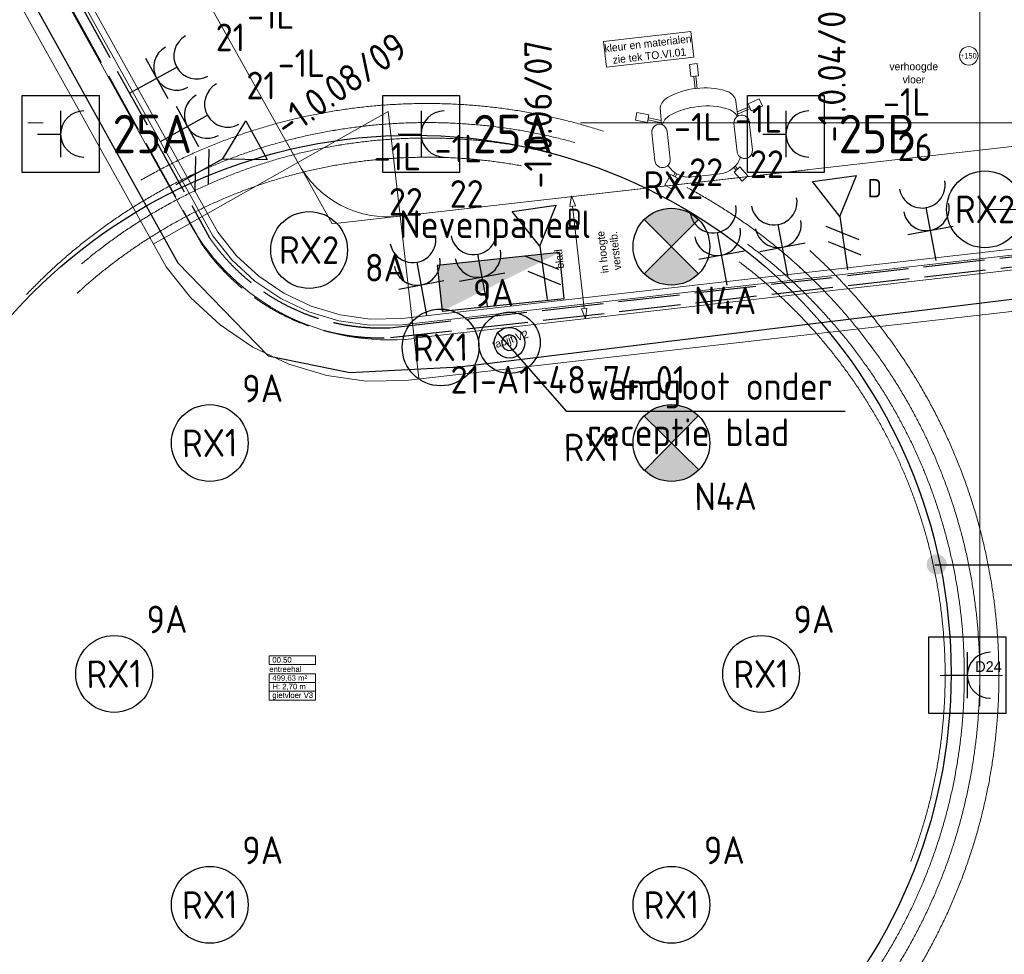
# Model space of a CAD drawing. Header units: millimetres. Extents: x -39149 to 267781, y -2340 to 58540.
# Tile 90 of 244: x 22558 to 28971, y 22185 to 28270. Entities that reach past the tile are written whole.
import ezdxf
from ezdxf.enums import TextEntityAlignment as Align

# ---------------------------------------------------------------- set-up
doc = ezdxf.new("R2010")
doc.units = ezdxf.units.MM
doc.header["$LTSCALE"] = 100
doc.header["$MEASUREMENT"] = 0
for name, pattern in [('B0605', [141, 70, -35, 1, -35]), ('B0701', [46.823999, 31.199999, -15.624]), ('E_GOOT3', [5, 4, -1])]:
    doc.linetypes.add(name, pattern=pattern)
for name, color, linetype in [('22 NC Binnenwanden', 7, 'Continuous'), ('45 Plafond', 7, 'Continuous'), ('82 Interieur', 7, 'Continuous'), ('A Markers details', 7, 'Continuous'), ('A Stramien', 7, 'Continuous'), ('AL$1A---_ALGEMEEN', 8, 'Continuous'), ('AL$1A---_ALGEMEEN--bestaand', 9, 'Continuous'), ('EL6131--_KG', 3, 'Continuous'), ('EL6221--_KRACHT_400', 3, 'Continuous'), ('EL6222--_KRACHT_230', 3, 'Continuous'), ('EL6311--_LICHT_BINNEN', 3, 'Continuous'), ('EL6350--_NOODLICHT_CENTR', 3, 'Continuous'), ('EL6441--_DATACOM', 3, 'Continuous'), ('EL6511--', 3, 'Continuous'), ('EL6511--_BRANDMELD', 3, 'Continuous'), ('handhaven - AL$1A---_ALGEMEEN', 8, 'Continuous'), ('T Maatvoering 1_ 50', 7, 'Continuous'), ('T Maatvoering 1_100', 7, 'Continuous'), ('Z Ruimteoppervlak', 7, 'Continuous'), ('Z Ruimteoppervlak Zone label', 7, 'Continuous'), ('Z Ruimteoppervlak Zone tekst', 7, 'Continuous')]:
    doc.layers.add(name, color=color, linetype=linetype)
doc.styles.add('buro-012', font='isocp.shx', dxfattribs={"height": 120})
doc.styles.add('BURO-018', font='isocp.shx', dxfattribs={"height": 180})
doc.styles.add('BURO-025', font='isocp.shx', dxfattribs={"height": 250})
doc.styles.add('GENERATED_STYLE_1', font='arial.ttf')
doc.styles.add('GENERATED_STYLE_2', font='swiss.ttf')
doc.styles.add('GENERATED_STYLE_3', font='swiss.ttf', dxfattribs={"width": 0.96})
doc.styles.add('STABICAD-012', font='ISOCP.SHX', dxfattribs={"height": 1.2})
doc.styles.add('STABICAD-018', font='ISOCP.SHX', dxfattribs={"height": 1.8})
doc.styles.get("Standard").update_dxf_attribs({"font": 'txt', "bigfont": 'BIGFONT.SHX'})
doc.dimstyles.get("Standard").update_dxf_attribs({"dimtxt": 0.18, "dimasz": 0.18, "dimexe": 0.18, "dimexo": 0.0625, "dimgap": 0.09, "dimtad": 0, "dimtih": 1, "dimtoh": 1, "dimdec": 4, "dimzin": 0, "dimdsep": 46, "dimtxsty": 'Standard', "dimcen": 0.09, "dimadec": 0, "dimazin": 0, "dimtfac": 1, "dimtdec": 4, "dimtofl": 0, "dimtmove": 0, "dimatfit": 3, "dimfxl": 1, "dimtolj": 1, "dimtzin": 0, "dimarcsym": 0})

# ---------------------------------------------------------------- blocks, each defined once
blk = doc.blocks.new('201123 BALIE')
at = {"layer": '82 Interieur', "color": 8, "linetype": 'Continuous', "lineweight": 0}
for p, q in [((-7735.2, -828.4), (-5589.2, -4683.4)), ((-7771.7, -845.5), (-5622.7, -4705.9)), ((-8101.5, -1000.1), (-5925.7, -4908.8)), ((-5622.7, -4705.9), (-5497.6, -4862.9)), ((-5589.2, -4683.4), (-5468.1, -4835.5)), ((-4391.2, -5245.5), (22.9, -4741.9)), ((-4388.6, -5285.7), (29.7, -4781.6)), ((-5497.6, -4862.9), (-5348.5, -5000.9)), ((-5468.1, -4835.5), (-5323.5, -4969.3)), ((-5925.7, -4908.8), (-5764.7, -5111)), ((-5348.5, -5000.9), (-5180.2, -5114.7)), ((-5323.5, -4969.3), (-5160.3, -5079.7)), ((-5764.7, -5111), (-5575, -5286.4)), ((-5180.2, -5114.7), (-4996.7, -5201.8)), ((-5160.3, -5079.7), (-4982.2, -5164.1)), ((-4982.2, -5164.1), (-4793.5, -5220.7)), ((-4365.7, -5648.8), (91, -5140.4)), ((-4996.7, -5201.8), (-4802.1, -5260.1)), ((-4793.5, -5220.7), (-4598.4, -5248.1)), ((-4598.4, -5248.1), (-4391.2, -5245.5)), ((-5575, -5286.4), (-5361, -5431.2)), ((-4802.1, -5260.1), (-4601, -5288.3)), ((-4601, -5288.3), (-4388.6, -5285.7)), ((-5361, -5431.2), (-5127.5, -5541.9)), ((-5127.5, -5541.9), (-4880, -5616.1)), ((-4880, -5616.1), (-4624.1, -5652)), ((-4624.1, -5652), (-4365.7, -5648.8))]:
    blk.add_line(p, q, dxfattribs=at)
blk = doc.blocks.new('entreehal_00.50_57_7', base_point=(24333.9, 23986.1))
at = {"layer": 'Z Ruimteoppervlak Zone label', "color": 8, "linetype": 'Continuous', "lineweight": 0}
for p, q in [((24183.5, 24127.5), (24484.3, 24127.5)), ((24183.5, 24070.9), (24183.5, 24127.5)), ((24484.3, 24127.5), (24484.3, 24070.9)), ((24484.3, 24070.9), (24183.5, 24070.9)), ((24183.5, 24010.6), (24484.3, 24010.6)), ((24183.5, 23954), (24183.5, 24010.6)), ((24484.3, 24010.6), (24484.3, 23954)), ((24484.3, 23954), (24183.5, 23954)), ((24183.5, 23954), (24484.3, 23954)), ((24183.5, 23897.4), (24183.5, 23954)), ((24484.3, 23954), (24484.3, 23897.4)), ((24484.3, 23897.4), (24183.5, 23897.4)), ((24183.5, 23897.4), (24484.3, 23897.4)), ((24183.5, 23840.8), (24183.5, 23897.4)), ((24484.3, 23897.4), (24484.3, 23840.8)), ((24484.3, 23840.8), (24183.5, 23840.8))]:
    blk.add_line(p, q, dxfattribs=at)
at = {"linetype": 'Continuous', "lineweight": 0, "flags": 1}
for tag in ['ROOM_AREA', 'ROOM_PERIM', 'ROOM_WALLS_SURF', 'ROOM_DOORS_SURF', 'ROOM_WINDS_SURF', 'ROOM_BASELEV', 'ROOM_NET_AREA', 'ROOM_REDUCED_AREA', 'ROOM_CALC_AREA', 'ROOM_VOLUME']:
    blk.add_attdef(tag, text='', height=2000, dxfattribs=at).set_placement((24333.9, 23414.6), align=Align.BOTTOM_LEFT)
at = {"layer": 'Z Ruimteoppervlak Zone tekst', "color": 2, "lineweight": 0, "insert": (24203.5, 24002.3), "char_height": 36, "attachment_point": 1, "style": 'GENERATED_STYLE_1'}
blk.add_mtext('{499,63 m²}', dxfattribs=at)
at = {"layer": 'Z Ruimteoppervlak Zone tekst', "color": 2, "lineweight": 0}
for tag, style, p in [('ROOM_NUMBER', 'GENERATED_STYLE_1', (24203.5, 24072.6)), ('ROOM_NAME', 'GENERATED_STYLE_2', (24183.5, 24011.9)), ('ROOM_HEIGHT', 'GENERATED_STYLE_1', (24203.5, 23899.1)), ('BASEC', 'GENERATED_STYLE_1', (24203.5, 23842.5))]:
    blk.add_attdef(tag, text='', height=36, dxfattribs=dict(at, style=style)).set_placement(p, align=Align.BOTTOM_LEFT)
blk = doc.blocks.new('Slab_174_7', base_point=(25329.4, 15471.4))
at = {"layer": '45 Plafond', "color": 8, "linetype": 'B0701', "lineweight": 0}
blk.add_lwpolyline([(25329.4, 15471.4, -0.31287), (17263.9, 20902), (17411.3, 20948.6, 0.303788), (25328.1, 15624.9, 0.993759), (25224.5, 32376.1, 0.301277), (17411.3, 27028), (17264, 27099.3, -0.309474), (25224, 32530.6, -0.992368)], format="xyb", close=True, dxfattribs=at)
blk = doc.blocks.new('Slab_317_7', base_point=(21919.7, 31720.6))
at = {"layer": '82 Interieur', "color": 8, "linetype": 'Continuous', "lineweight": 0}
blk.add_lwpolyline([(21919.7, 31720.6, 0.393353), (21610.7, 30635.7), (23666.1, 26943.3, 0.300242), (25128.3, 26194.2), (25128.1, 26196.2), (29374.9, 26680.7, 0.121265), (29691.1, 26781.9), (31570.1, 27919.9, 0.404253), (31882.2, 29045), (29287.4, 27475.1), (25036.8, 26990.6, -0.311059), (24368.3, 27344.1), (22442.2, 30786.7, -1.080752), (22176, 31262.4)], format="xyb", close=True, dxfattribs=at)
blk = doc.blocks.new('Slab_319_7', base_point=(28935.9, 24000.6))
at = {"layer": '45 Plafond', "color": 8, "linetype": 'B0701', "lineweight": 0}
for points in [[(28935.9, 24000.6, -1), (21486.6, 24000.6), (21487.1, 24000.6, -1), (28935.5, 24000.6)], [(28811.2, 24000.6, -1), (21611.3, 24000.6, -1)]]:
    blk.add_lwpolyline(points, format="xyb", close=True, dxfattribs=at)
blk = doc.blocks.new('Slab_320_7', base_point=(28710.7, 24000.6))
at = {"layer": '45 Plafond', "color": 8, "linetype": 'B0701', "lineweight": 0}
for points in [[(28710.7, 24000.6, -1), (21711.8, 24000.6, -1)], [(28585.7, 24000.6, -1), (21836.8, 24000.6, -1), (28585.7, 24000.6)]]:
    blk.add_lwpolyline(points, format="xyb", close=True, dxfattribs=at)
blk = doc.blocks.new('Kantoorstoel 01 14_2')
at = {"layer": '82 Interieur', "color": 8, "linetype": 'Continuous', "lineweight": 0}
for p, q in [((390, 790.1), (440, 790.1)), ((390, 710.1), (390, 790.1)), ((440, 710.1), (440, 790.1)), ((390, 710.1), (440, 710.1)), ((408, 629.3), (409, 710.1)), ((422, 629.3), (421, 710.1)), ((14.5, 516.6), (-0.7, 468.9)), ((90.7, 492.3), (14.5, 516.6)), ((167.7, 533), (165.7, 421.1)), ((663.2, 533), (665.2, 421.1)), ((740.2, 492.3), (816.4, 516.6)), ((816.4, 516.6), (831.5, 468.9)), ((75.5, 444.7), (-0.7, 468.9)), ((90.7, 492.3), (75.5, 444.7)), ((166, 433.5), (81.2, 462.3)), ((166.2, 448.5), (84.8, 473.8)), ((664.7, 448.5), (746.1, 473.8)), ((664.9, 433.5), (749.7, 462.3)), ((740.2, 492.3), (755.3, 444.7)), ((755.3, 444.7), (831.5, 468.9)), ((96, 191.4), (96, 375.2)), ((196, 191.4), (196, 375.2)), ((634.9, 191.4), (634.9, 375.2)), ((734.9, 191.4), (734.9, 375.2)), ((190, 91.2), (143, 26.5)), ((190, 91.2), (230.4, 61.8)), ((218.6, 98.7), (205.4, 80)), ((228.5, 91), (215.1, 73)), ((640.9, 91.2), (600.4, 61.8)), ((602.4, 91), (615.8, 73)), ((612.3, 98.7), (625.5, 80)), ((640.9, 91.2), (687.9, 26.5)), ((143, 26.5), (183.4, -2.9)), ((230.4, 61.8), (183.4, -2.9)), ((415.4, 60.4), (323, 60.4)), ((415.4, 60.4), (507.9, 60.4)), ((600.4, 61.8), (647.4, -2.9)), ((687.9, 26.5), (647.4, -2.9))]:
    blk.add_line(p, q, dxfattribs=at)
for centre, major_axis, start_param, end_param in [((264.1, 497.4), (0, -102.9), 3.554672, 4.359188), ((401, 189.5), (0, -439.9), 3.107651, 3.558821), ((429.9, 189.5), (0, -439.9), 2.724365, 3.175535), ((566.8, 497.4), (0, -102.9), 1.923998, 2.728514), ((264.1, 379), (0, -102.9), 3.554672, 4.309737), ((401, 71.1), (0, -439.9), 3.107651, 3.558821), ((429.9, 71.1), (0, -439.9), 2.724365, 3.175535), ((566.8, 379), (0, -102.9), 1.973448, 2.728514), ((146, 375.2), (0, -50), 1.570796, 4.712389), ((684.9, 375.2), (0, -50), 1.570796, 4.712389), ((146, 191.4), (0, -50), 4.712389, 7.853982), ((323, 222.1), (0, -161.6), 5.158147, 6.283185), ((507.9, 222.1), (0, -161.6), 0, 1.125039), ((684.9, 191.4), (0, -50), 4.712389, 7.853982)]:
    blk.add_ellipse(centre, major_axis=major_axis, ratio=0.999212, start_param=start_param, end_param=end_param, dxfattribs=at)
blk = doc.blocks.new('Line_32_7', base_point=(26151.6, 27123.2))
at = {"layer": '82 Interieur', "color": 8, "linetype": 'Continuous', "lineweight": 0}
for p, q in [((26151.6, 27123.2), (26141.3, 27054.4)), ((26151.6, 27123.2), (26177.1, 27058.5)), ((26177.1, 27058.5), (26141.3, 27054.4)), ((26159.2, 27056.4), (26235.1, 26390.1)), ((26217.3, 26388.1), (26253, 26392.2)), ((26242.8, 26323.4), (26217.3, 26388.1)), ((26242.8, 26323.4), (26253, 26392.2))]:
    blk.add_line(p, q, dxfattribs=at)
blk = doc.blocks.new('Detail Drawing_12_7', base_point=(28745.1, 23817))
at = {"layer": 'A Markers details', "color": 8, "linetype": 'Continuous', "lineweight": 0}
blk.add_line((28553.8, 24000.6), (28959.7, 24000.6), dxfattribs=at)
at = {"layer": 'A Markers details', "color": 3, "lineweight": 0, "insert": (28782.1, 24023.2), "char_height": 70, "attachment_point": 7, "style": 'GENERATED_STYLE_3'}
blk.add_mtext('{D24}', dxfattribs=at)
blk = doc.blocks.new('Level Dimension_8_7', base_point=(28739.9, 28035.1))
at = {"layer": 'T Maatvoering 1_100', "color": 8, "linetype": 'Continuous', "lineweight": 0}
blk.add_circle((28739.9, 28035.1), 60, dxfattribs=at)
at = {"layer": 'T Maatvoering 1_100', "color": 1, "lineweight": 0, "insert": (28682.3, 28017.1), "char_height": 36, "attachment_point": 7, "style": 'GENERATED_STYLE_3'}
blk.add_mtext('{+150}', dxfattribs=at)
blk = doc.blocks.new('Standard grid marker_4')
at = {"layer": 'A Stramien', "color": 8, "linetype": 'B0605', "lineweight": 0}
blk.add_line((4000, 0), (46810.5, 0), dxfattribs=at)
at = {"layer": 'A Stramien', "color": 4, "lineweight": 0, "style": 'GENERATED_STYLE_3'}
blk.add_attdef('AC_MARKERTEXT_1', text='', height=100, dxfattribs=at).set_placement((-139.2, -80), align=Align.BOTTOM_LEFT)
blk = doc.blocks.new('Standard grid marker_15')
at = {"layer": 'A Stramien', "color": 8, "linetype": 'B0605', "lineweight": 0}
blk.add_line((4000, 0), (46394.8, 0), dxfattribs=at)
at = {"layer": 'A Stramien', "color": 4, "lineweight": 0, "style": 'GENERATED_STYLE_3'}
blk.add_attdef('AC_MARKERTEXT_1', text='', height=100, rotation=90, dxfattribs=at).set_placement((-20, -41.9), align=Align.BOTTOM_LEFT)
blk = doc.blocks.new('entreehal_00.50_57_8', base_point=(24333.9, 23986.1))
at = {"layer": 'Z Ruimteoppervlak Zone label', "color": 8, "linetype": 'Continuous', "lineweight": 0}
for p, q in [((24183.5, 24127.5), (24484.3, 24127.5)), ((24183.5, 24070.9), (24183.5, 24127.5)), ((24484.3, 24127.5), (24484.3, 24070.9)), ((24484.3, 24070.9), (24183.5, 24070.9)), ((24183.5, 24010.6), (24484.3, 24010.6)), ((24183.5, 23954), (24183.5, 24010.6)), ((24484.3, 24010.6), (24484.3, 23954)), ((24484.3, 23954), (24183.5, 23954)), ((24183.5, 23954), (24484.3, 23954)), ((24183.5, 23897.4), (24183.5, 23954)), ((24484.3, 23954), (24484.3, 23897.4)), ((24484.3, 23897.4), (24183.5, 23897.4)), ((24183.5, 23897.4), (24484.3, 23897.4)), ((24183.5, 23840.8), (24183.5, 23897.4)), ((24484.3, 23897.4), (24484.3, 23840.8)), ((24484.3, 23840.8), (24183.5, 23840.8))]:
    blk.add_line(p, q, dxfattribs=at)
blk = doc.blocks.new('Line_32_8', base_point=(26151.6, 27123.2))
at = {"layer": '82 Interieur', "color": 8, "linetype": 'Continuous', "lineweight": 0}
for p, q in [((26151.6, 27123.2), (26141.3, 27054.4)), ((26151.6, 27123.2), (26177.1, 27058.5)), ((26177.1, 27058.5), (26141.3, 27054.4)), ((26159.2, 27056.4), (26235.1, 26390.1)), ((26217.3, 26388.1), (26253, 26392.2)), ((26242.8, 26323.4), (26217.3, 26388.1)), ((26242.8, 26323.4), (26253, 26392.2))]:
    blk.add_line(p, q, dxfattribs=at)
blk = doc.blocks.new('Level Dimension_8_8', base_point=(28739.9, 28035.1))
at = {"layer": 'T Maatvoering 1_100', "color": 8, "linetype": 'Continuous', "lineweight": 0}
blk.add_circle((28739.9, 28035.1), 60, dxfattribs=at)
blk = doc.blocks.new('111304A')
at = {"layer": 'AL$1A---_ALGEMEEN', "color": 0, "linetype": 'Continuous'}
for p, q in [((0, 1), (0, 4.5)), ((-1.5, 3), (1.5, 3))]:
    blk.add_line(p, q, dxfattribs=at)
for centre in [(0, 6), (0, 4.5)]:
    blk.add_arc(centre, 1.5, 180, 0, dxfattribs=at)
at = {"layer": 'AL$1A---_ALGEMEEN', "color": 0, "linetype": 'Continuous', "style": 'BURO-018'}
for tag, p in [('CIRCUIT', (0, 8.5)), ('PANEL', (0, 8.5)), ('SUBCIRCUIT', (4.5, 8.5))]:
    blk.add_attdef(tag, text='', height=1.8, dxfattribs=at).set_placement(p, align=Align.MIDDLE)
at = {"layer": 'AL$1A---_ALGEMEEN', "color": 0, "linetype": 'Continuous', "style": 'BURO-018', "flags": 1}
for tag, p in [('POWERCODE', (13, 8.5)), ('ARTICLECODE', (0, 0))]:
    blk.add_attdef(tag, text='', height=1.8, dxfattribs=at).set_placement(p, align=Align.MIDDLE)
blk = doc.blocks.new('E00153')
at = {"color": 0, "linetype": 'Continuous'}
for p, q in [((-1.443, 7), (1.443, 7)), ((0, 4.5), (-1.443, 7)), ((0, 4.5), (1.443, 7)), ((0, 4.5), (0, 1)), ((-1, 4), (1, 2.845)), ((-1, 3), (1, 1.845))]:
    blk.add_line(p, q, dxfattribs=at)
at = {"color": 7, "style": 'BURO-018'}
for tag, p in [('COMMENT1', (-6, 12)), ('COMMENT2', (6, 12)), ('DATACOM1', (-6, 9)), ('DATACOM2', (6, 9))]:
    blk.add_attdef(tag, text='', height=1.8, dxfattribs=at).set_placement(p, align=Align.MIDDLE)
at = {"color": 0, "style": 'BURO-018'}
blk.add_attdef('TEXT1', text='', height=1.8, dxfattribs=at).set_placement((2.5, 6), align=Align.MIDDLE)
at = {"color": 0, "linetype": 'Continuous', "style": 'BURO-018', "flags": 1}
blk.add_attdef('ARTICLECODE', text='', height=1.8, dxfattribs=at).set_placement((0, 0), align=Align.MIDDLE)
blk = doc.blocks.new('111304O')
at = {"layer": 'AL$1A---_ALGEMEEN--bestaand', "color": 0, "linetype": 'Continuous'}
for p, q in [((-2.5, 2.5), (2.5, 2.5)), ((-2.5, -2.5), (-2.5, 2.5)), ((2.5, 2.5), (2.5, -2.5)), ((-1.5, 0), (1.5, 0)), ((0, -1.5), (0, 0)), ((2.5, -2.5), (-2.5, -2.5))]:
    blk.add_line(p, q, dxfattribs=at)
blk.add_arc((0, 1.5), 1.5, 180, 0, dxfattribs=at)
at = {"layer": 'AL$1A---_ALGEMEEN--bestaand', "color": 0, "linetype": 'Continuous', "style": 'BURO-018'}
for tag, p in [('CIRCUIT', (0, 4)), ('PANEL', (0, 4)), ('SUBCIRCUIT', (4.5, 4))]:
    blk.add_attdef(tag, text='', height=1.8, dxfattribs=at).set_placement(p, align=Align.MIDDLE)
at = {"layer": 'AL$1A---_ALGEMEEN--bestaand', "color": 0, "linetype": 'Continuous', "style": 'BURO-018', "flags": 1}
for tag, p in [('POWERCODE', (13, 4)), ('ARTICLECODE', (0, 0))]:
    blk.add_attdef(tag, text='', height=1.8, dxfattribs=at).set_placement(p, align=Align.MIDDLE)
blk = doc.blocks.new('E00018')
at = {"color": 0, "linetype": 'Continuous'}
for p, q in [((-1.768, -1.768), (1.768, 1.768)), ((1.768, -1.768), (-1.768, 1.768))]:
    blk.add_line(p, q, dxfattribs=at)
at = {"color": 0, "linetype": 'Continuous', "const_width": 2.5}
for points in [[(-0.884, 0.884, -0.198912), (0, 1.25, -0.198912), (0.884, 0.884, -1)], [(-0.884, -0.884, 0.198912), (0, -1.25, 0.198912), (0.884, -0.884, 1)]]:
    blk.add_lwpolyline(points, format="xyb", dxfattribs=at)
blk = doc.blocks.new('1115B3A-NO1')
at = {"color": 0, "linetype": 'Continuous'}
blk.add_circle((0, 0), 2.5, dxfattribs=at)
at = {"color": 0, "zscale": 100}
blk.add_blockref('E00018', (0, 0), dxfattribs=at)
at = {"color": 0, "linetype": 'Continuous', "style": 'BURO-018'}
for tag, p in [('CIRCUIT', (0, 5)), ('PANEL', (0, 5)), ('SUBCIRCUIT', (4.5, 5)), ('LIGHTFIXTURECODE', (0, 0)), ('SWITCHCODE', (4.5, -1))]:
    blk.add_attdef(tag, text='', height=1.8, dxfattribs=at).set_placement(p, align=Align.MIDDLE)
blk = doc.blocks.new('1115B3A')
at = {"layer": 'handhaven - AL$1A---_ALGEMEEN', "color": 0, "linetype": 'Continuous'}
blk.add_circle((0, 0), 2.5, dxfattribs=at)
at = {"layer": 'handhaven - AL$1A---_ALGEMEEN', "color": 0, "linetype": 'Continuous', "style": 'BURO-018'}
for tag, p in [('CIRCUIT', (0, 5)), ('PANEL', (0, 5)), ('SUBCIRCUIT', (4.5, 5)), ('LIGHTFIXTURECODE', (0, 0)), ('SWITCHCODE', (4.5, -1))]:
    blk.add_attdef(tag, text='', height=1.8, dxfattribs=at).set_placement(p, align=Align.MIDDLE)
blk = doc.blocks.new('*D1986')
at = {"layer": 'EL6311--_LICHT_BINNEN', "color": 0, "lineweight": 0, "transparency": 16777216}
for p, q in [((28851.5, 27600), (29198.8, 27600)), ((29180.8, 27582), (29180.8, 27390.8)), ((29180.8, 27053.6), (29180.8, 27244.8)), ((28851.5, 27035.6), (29198.8, 27035.6))]:
    blk.add_line(p, q, dxfattribs=at)
at = {"layer": 'EL6311--_LICHT_BINNEN', "color": 0, "transparency": 16777216}
for points in [[(29177.8, 27582), (29183.8, 27582), (29180.8, 27600)], [(29177.8, 27053.6), (29183.8, 27053.6), (29180.8, 27035.6)]]:
    blk.add_solid(points, dxfattribs=at)
at = {"layer": 'EL6311--_LICHT_BINNEN', "color": 0, "transparency": 16777216, "insert": (29180.8, 27317.8), "char_height": 128, "attachment_point": 5}
blk.add_mtext('\\A1;564', dxfattribs=at)
blk = doc.blocks.new('E00023')
at = {"layer": 'AL$1A---_ALGEMEEN--bestaand', "color": 0, "linetype": 'Continuous'}
blk.add_lwpolyline([(-0.5, 3, 1), (0.5, 3, 1)], format="xyb", close=True, dxfattribs=at)
for radius in [2, 1]:
    blk.add_circle((0, 3), radius, dxfattribs=at)
at = {"layer": 'AL$1A---_ALGEMEEN--bestaand', "color": 0, "linetype": 'Continuous', "style": 'BURO-018'}
blk.add_attdef('TEXT1', text='', height=1.8, dxfattribs=at).set_placement((0, 7.5), align=Align.MIDDLE)
at = {"layer": 'AL$1A---_ALGEMEEN--bestaand', "color": 0, "linetype": 'Continuous', "style": 'BURO-018', "flags": 1}
blk.add_attdef('ARTICLECODE', (0, 0), '', height=1.8, dxfattribs=at)
at = {"layer": 'EL6221--_KRACHT_400', "color": 1, "style": 'STABICAD-012'}
blk.add_attdef('FIREPROTECTION_PANEL', text='', height=1.8, dxfattribs=at).set_placement((681.775, 436.616), align=Align.MIDDLE)
at = {"layer": 'EL6441--_DATACOM', "color": 1, "style": 'STABICAD-018'}
blk.add_attdef('CODING2', (0, 0), '', height=1.8, dxfattribs=at)
at = {"layer": 'EL6511--_BRANDMELD', "color": 1, "style": 'STABICAD-018'}
for tag in ['CODING1', 'FIREPROTECTION_HARDWARENUMBER', 'FIREPROTECTION_ZONE']:
    blk.add_attdef(tag, (0, 0), '', height=1.8, dxfattribs=at)
blk = doc.blocks.new('E00026')
at = {"color": 0, "linetype": 'Continuous'}
for p, q in [((-4, 4), (-4, 1)), ((4, 4), (-4, 4)), ((4, 1), (4, 4)), ((-4, 1), (4, 1))]:
    blk.add_line(p, q, dxfattribs=at)
blk.add_solid([(-4, 4), (4, 4), (-4, 1)], dxfattribs=at)
at = {"color": 0, "linetype": 'Continuous', "style": 'STABICAD-018'}
for tag, p in [('CODING1', (-0.274, 8.96)), ('CODING2', (0, 6.5)), ('ARTICLECODE', (0, 0)), ('FIREPROTECTION_PANEL', (3.878, -2.155)), ('FIREPROTECTION_ZONE', (4.105, -4.45)), ('FIREPROTECTION_HARDWARENUMBER', (10.679, -6.627))]:
    blk.add_attdef(tag, text='', height=1.8, dxfattribs=at).set_placement(p, align=Align.MIDDLE)

msp = doc.modelspace()

# ---------------------------------------------------------------- linework, layer by layer
at = {"layer": '22 NC Binnenwanden', "color": 8, "linetype": 'B0701', "lineweight": 0}
for p, q in [((24958.4, 27672.7), (23428.1, 26808.2)), ((25157.9, 25936.5), (24958.4, 27672.7)), ((24594.3, 26940.3), (24302.2, 27462.4)), ((24594.3, 26940.3), (29287.4, 27475.1))]:
    msp.add_line(p, q, dxfattribs=at)
at = {"layer": '82 Interieur', "color": 8, "linetype": 'Continuous', "lineweight": 0}
msp.add_lwpolyline([(26360.9, 28128.6), (26928.6, 28193.8), (26947.8, 28027.2), (26380.1, 27962)], close=True, dxfattribs=at)
at = {"layer": 'EL6131--_KG', "linetype": 'E_GOOT3'}
for points in [[(21683.8, 30529), (23739.2, 26816.7, 0.26032), (24973.2, 26200.1), (29473.5, 26712.3), (31596, 27964.2)], [(21740.6, 30560.5), (23794.6, 26850.8, 0.259304), (24968, 26264.9), (29452.4, 26775.4), (31563, 28020.2)]]:
    msp.add_lwpolyline(points, format="xyb", dxfattribs=at)
at = {"layer": 'EL6222--_KRACHT_230'}
msp.add_lwpolyline([(27934, 25719.4), (26122.1, 25719.4), (25671.3, 26231.4)], dxfattribs=at)
msp.add_circle((25119.9, 24013.7), 3504.6, dxfattribs=at)
at = {"layer": 'EL6311--_LICHT_BINNEN'}
msp.add_line((28519.1, 24720.8), (30687.8, 24724.7), dxfattribs=at)
msp.add_lwpolyline([(29238.1, 31524.8), (27972.5, 32056.2), (26101.6, 32514.3), (24744.3, 32550.9), (23166.9, 32367.7), (21901.2, 32001.2), (21406, 31506.5), (21277.6, 30773.5), (21571.1, 30315.5), (23588.7, 26687.4), (24175.7, 26082.7), (24707.6, 25972.8), (25423, 26009.4), (29605, 26522.5), (31769.4, 27878.4), (32062.9, 28189.9), (32099.5, 28794.6), (32026.2, 29142.8), (31586, 29729.1), (30265.3, 30828.5)], dxfattribs=at)
at = {"layer": 'EL6350--_NOODLICHT_CENTR', "const_width": 65.1}
msp.add_lwpolyline([(28497.9, 24723.6, 1), (28563, 24723.6, 1)], format="xyb", close=True, dxfattribs=at)
at = {"layer": 'T Maatvoering 1_ 50', "color": 8, "linetype": 'B0701', "lineweight": 0}
for radius in [3599.9, 3499.4]:
    msp.add_circle((25211.3, 24000.6), radius, dxfattribs=at)
msp.add_arc((25211.3, 24000.6), 8267, 201.34539, 158.65453, dxfattribs=at)

# ---------------------------------------------------------------- block references
at = {"layer": '45 Plafond', "color": 1, "linetype": 'B0701', "lineweight": 0}
for name, p in [('Slab_174_7', (25329.4, 15471.4)), ('Slab_319_7', (28935.9, 24000.6)), ('Slab_320_7', (28710.7, 24000.6))]:
    msp.add_blockref(name, p, dxfattribs=at)
at = {"layer": '82 Interieur', "color": 150, "linetype": 'Continuous', "lineweight": 0, "zscale": 1000}
msp.add_blockref('201123 BALIE', (29438.4, 31569.4), dxfattribs=at)
at = {"layer": '82 Interieur', "color": 150, "linetype": 'Continuous', "lineweight": 0}
msp.add_blockref('Slab_317_7', (21919.7, 31720.6), dxfattribs=at)
at = {"layer": '82 Interieur', "color": 30, "linetype": 'Continuous', "lineweight": 0, "zscale": 1000, "rotation": 6.331031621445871}
msp.add_blockref('Kantoorstoel 01 14_2', (26620.8, 27150.8), dxfattribs=at)
at = {"layer": '82 Interieur', "color": 251, "linetype": 'Continuous', "lineweight": 0}
for name in ['Line_32_7', 'Line_32_8']:
    msp.add_blockref(name, (26151.6, 27123.2), dxfattribs=at)
at = {"layer": 'A Markers details', "color": 9, "lineweight": 0}
msp.add_blockref('Detail Drawing_12_7', (28745.1, 23817), dxfattribs=at)
at = {"layer": 'A Stramien', "color": 1, "linetype": 'Continuous', "lineweight": 0, "zscale": 1000, "rotation": 270}
msp.add_blockref('Standard grid marker_15', (28811.5, 48900), dxfattribs=at)
at = {"layer": 'A Stramien', "color": 1, "linetype": 'Continuous', "lineweight": 0, "zscale": 1000}
msp.add_blockref('Standard grid marker_4', (-5988.5, 27600), dxfattribs=at)
at = {"layer": 'EL6222--_KRACHT_230', "linetype": 'Continuous'}
ref = msp.add_blockref('111304A', (23186.8, 27743.4), dxfattribs=dict(at, xscale=99.99999999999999, yscale=99.99999999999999, zscale=99.99999999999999, rotation=298.9782499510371))
ref.add_attrib('CIRCUIT', '21', dxfattribs={"layer": '0', "color": 3, "linetype": 'ByBlock', "height": 180, "style": 'BURO-018'}).set_placement((23930.3, 28155.5), align=Align.MIDDLE)
ref.add_attrib('PANEL', '-1L', dxfattribs={"layer": '0', "color": 3, "linetype": 'ByBlock', "height": 180, "style": 'BURO-018'}).set_placement((24192.7, 28301), align=Align.MIDDLE)
ref = msp.add_blockref('111304A', (23387.1, 27429.9), dxfattribs=dict(at, xscale=99.99999999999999, yscale=99.99999999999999, zscale=99.99999999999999, rotation=298.9782499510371))
ref.add_attrib('CIRCUIT', '21', dxfattribs={"layer": '0', "color": 3, "linetype": 'ByBlock', "height": 180, "style": 'BURO-018'}).set_placement((24130.5, 27841.9), align=Align.MIDDLE)
ref.add_attrib('PANEL', '-1L', dxfattribs={"layer": '0', "color": 3, "linetype": 'ByBlock', "height": 180, "style": 'BURO-018'}).set_placement((24392.9, 27987.4), align=Align.MIDDLE)
ref = msp.add_blockref('111304A', (28545.3, 26604.2), dxfattribs=dict(at, xscale=99.99999999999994, yscale=99.99999999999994, zscale=99.99999999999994, rotation=10.52571983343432))
ref.add_attrib('CIRCUIT', '26', dxfattribs={"layer": '0', "color": 3, "linetype": 'ByBlock', "height": 180, "style": 'BURO-018'}).set_placement((28389.7, 27439.8), align=Align.MIDDLE)
ref.add_attrib('PANEL', '-1L', dxfattribs={"layer": '0', "color": 3, "linetype": 'ByBlock', "height": 180, "style": 'BURO-018'}).set_placement((28334.8, 27734.8), align=Align.MIDDLE)
ref = msp.add_blockref('111304O', (22824.7, 27526), dxfattribs=dict(at, xscale=100, yscale=100, zscale=100, rotation=270))
ref.add_attrib('CIRCUIT', '25A', dxfattribs={"layer": '0', "linetype": 'ByBlock', "height": 250, "style": 'BURO-025'}).set_placement((23422.1, 27526), align=Align.MIDDLE)
ref = msp.add_blockref('111304O', (25172.5, 27526), dxfattribs=dict(at, xscale=100, yscale=100, zscale=100, rotation=270))
ref.add_attrib('CIRCUIT', '25A', dxfattribs={"layer": '0', "linetype": 'ByBlock', "height": 250, "style": 'BURO-025'}).set_placement((25769.9, 27526), align=Align.MIDDLE)
ref = msp.add_blockref('111304O', (27548.5, 27526), dxfattribs=dict(at, xscale=100, yscale=100, zscale=100, rotation=270))
ref.add_attrib('CIRCUIT', '25B', dxfattribs={"layer": '0', "linetype": 'ByBlock', "height": 250, "style": 'BURO-025'}).set_placement((28145.9, 27526), align=Align.MIDDLE)
ref = msp.add_blockref('111304A', (27580.7, 26494.2), dxfattribs=dict(at, xscale=99.99999999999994, yscale=99.99999999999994, zscale=99.99999999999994, rotation=10.52571983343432))
ref.add_attrib('CIRCUIT', '22', dxfattribs={"layer": '0', "color": 3, "linetype": 'ByBlock', "height": 180, "style": 'BURO-018'}).set_placement((27425.1, 27329.8), align=Align.MIDDLE)
ref.add_attrib('PANEL', '-1L', dxfattribs={"layer": '0', "color": 3, "linetype": 'ByBlock', "height": 180, "style": 'BURO-018'}).set_placement((27370.1, 27624.7), align=Align.MIDDLE)
ref = msp.add_blockref('111304A', (27184.6, 26442.6), dxfattribs=dict(at, xscale=99.99999999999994, yscale=99.99999999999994, zscale=99.99999999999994, rotation=10.52571983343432))
ref.add_attrib('CIRCUIT', '22', dxfattribs={"layer": '0', "color": 3, "linetype": 'ByBlock', "height": 180, "style": 'BURO-018'}).set_placement((27029, 27278.2), align=Align.MIDDLE)
ref.add_attrib('PANEL', '-1L', dxfattribs={"layer": '0', "color": 3, "linetype": 'ByBlock', "height": 180, "style": 'BURO-018'}).set_placement((26974.1, 27573.1), align=Align.MIDDLE)
ref = msp.add_blockref('111304A', (25624.9, 26300.5), dxfattribs=dict(at, xscale=99.99999999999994, yscale=99.99999999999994, zscale=99.99999999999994, rotation=10.52571983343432))
ref.add_attrib('CIRCUIT', '22', dxfattribs={"layer": '0', "color": 3, "linetype": 'ByBlock', "height": 180, "style": 'BURO-018'}).set_placement((25469.3, 27136.1), align=Align.MIDDLE)
ref.add_attrib('PANEL', '-1L', dxfattribs={"layer": '0', "color": 3, "linetype": 'ByBlock', "height": 180, "style": 'BURO-018'}).set_placement((25414.3, 27431.1), align=Align.MIDDLE)
ref = msp.add_blockref('111304A', (25228.8, 26248.9), dxfattribs=dict(at, xscale=99.99999999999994, yscale=99.99999999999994, zscale=99.99999999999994, rotation=10.52571983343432))
ref.add_attrib('CIRCUIT', '22', dxfattribs={"layer": '0', "color": 3, "linetype": 'ByBlock', "height": 180, "style": 'BURO-018'}).set_placement((25073.2, 27084.5), align=Align.MIDDLE)
ref.add_attrib('PANEL', '-1L', dxfattribs={"layer": '0', "color": 3, "linetype": 'ByBlock', "height": 180, "style": 'BURO-018'}).set_placement((25018.3, 27379.5), align=Align.MIDDLE)
ref = msp.add_blockref('111304O', (28730.2, 24002), dxfattribs=dict(at, xscale=100, yscale=100, zscale=100, rotation=270))
ref.add_attrib('CIRCUIT', '25B', dxfattribs={"layer": '0', "linetype": 'ByBlock', "height": 250, "style": 'BURO-025'}).set_placement((29327.6, 24002), align=Align.MIDDLE)
at = {"layer": 'EL6311--_LICHT_BINNEN', "linetype": 'Continuous'}
ref = msp.add_blockref('1115B3A-NO1', (26802.7, 26792.6), dxfattribs=dict(at, xscale=100, yscale=100, zscale=100))
ref.add_attrib('CIRCUIT', 'N4A', dxfattribs={"layer": '0', "color": 3, "linetype": 'ByBlock', "height": 180, "style": 'BURO-018'}).set_placement((27152.7, 26442.6), align=Align.MIDDLE)
ref.add_attrib('LIGHTFIXTURECODE', 'RX2', dxfattribs={"layer": '0', "color": 3, "linetype": 'ByBlock', "height": 180, "style": 'BURO-018'}).set_placement((26815.8, 27193.3), align=Align.MIDDLE)
ref = msp.add_blockref('1115B3A', (28845.3, 27035.6), dxfattribs=dict(at, xscale=100, yscale=100, zscale=100))
ref.add_attrib('CIRCUIT', '8A', dxfattribs={"layer": '0', "color": 3, "linetype": 'ByBlock', "height": 180, "style": 'BURO-018'}).set_placement((29195.3, 26685.6), align=Align.MIDDLE)
ref.add_attrib('LIGHTFIXTURECODE', 'RX2', dxfattribs={"layer": '0', "color": 3, "linetype": 'ByBlock', "height": 180, "style": 'BURO-018'}).set_placement((28845.3, 27035.6), align=Align.MIDDLE)
ref = msp.add_blockref('1115B3A', (24442.9, 26770.8), dxfattribs=dict(at, xscale=100, yscale=100, zscale=100))
ref.add_attrib('CIRCUIT', '8A', dxfattribs={"layer": '0', "color": 3, "linetype": 'ByBlock', "height": 180, "style": 'BURO-018'}).set_placement((24940.1, 26656), align=Align.MIDDLE)
ref.add_attrib('LIGHTFIXTURECODE', 'RX2', dxfattribs={"layer": '0', "color": 3, "linetype": 'ByBlock', "height": 180, "style": 'BURO-018'}).set_placement((24442.9, 26770.8), align=Align.MIDDLE)
ref = msp.add_blockref('1115B3A', (25299.6, 26136.7), dxfattribs=dict(at, xscale=99.99999999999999, yscale=99.99999999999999, zscale=99.99999999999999, rotation=0.9435083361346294))
ref.add_attrib('CIRCUIT', '9A', dxfattribs={"layer": '0', "color": 3, "linetype": 'ByBlock', "height": 180, "rotation": 0.94351, "style": 'BURO-018'}).set_placement((25643.8, 26492.4), align=Align.MIDDLE)
ref.add_attrib('LIGHTFIXTURECODE', 'RX1', dxfattribs={"layer": '0', "color": 3, "linetype": 'ByBlock', "height": 180, "rotation": 0.94351, "style": 'BURO-018'}).set_placement((25299.6, 26136.7), align=Align.MIDDLE)
ref = msp.add_blockref('1115B3A', (23796.1, 25514), dxfattribs=dict(at, xscale=99.99999999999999, yscale=99.99999999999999, zscale=99.99999999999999, rotation=0.9435083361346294))
ref.add_attrib('CIRCUIT', '9A', dxfattribs={"layer": '0', "color": 3, "linetype": 'ByBlock', "height": 180, "rotation": 0.94351, "style": 'BURO-018'}).set_placement((24140.3, 25869.7), align=Align.MIDDLE)
ref.add_attrib('LIGHTFIXTURECODE', 'RX1', dxfattribs={"layer": '0', "color": 3, "linetype": 'ByBlock', "height": 180, "rotation": 0.94351, "style": 'BURO-018'}).set_placement((23796.1, 25514), align=Align.MIDDLE)
ref = msp.add_blockref('1115B3A-NO1', (26803, 25514), dxfattribs=dict(at, xscale=99.99999999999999, yscale=99.99999999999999, zscale=99.99999999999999, rotation=0.4744976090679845))
ref.add_attrib('CIRCUIT', 'N4A', dxfattribs={"layer": '0', "color": 3, "linetype": 'ByBlock', "height": 180, "rotation": 0.4745, "style": 'BURO-018'}).set_placement((27155.9, 25166.9), align=Align.MIDDLE)
ref.add_attrib('LIGHTFIXTURECODE', 'RX1', dxfattribs={"layer": '0', "color": 3, "linetype": 'ByBlock', "height": 180, "rotation": 0.4745, "style": 'BURO-018'}).set_placement((26282.3, 25485.8), align=Align.MIDDLE)
ref = msp.add_blockref('1115B3A', (23173.4, 24010.5), dxfattribs=dict(at, xscale=99.99999999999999, yscale=99.99999999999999, zscale=99.99999999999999, rotation=0.9435083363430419))
ref.add_attrib('CIRCUIT', '9A', dxfattribs={"layer": '0', "color": 3, "linetype": 'ByBlock', "height": 180, "rotation": 0.94351, "style": 'BURO-018'}).set_placement((23517.6, 24366.2), align=Align.MIDDLE)
ref.add_attrib('LIGHTFIXTURECODE', 'RX1', dxfattribs={"layer": '0', "color": 3, "linetype": 'ByBlock', "height": 180, "rotation": 0.94351, "style": 'BURO-018'}).set_placement((23173.4, 24010.5), align=Align.MIDDLE)
ref = msp.add_blockref('1115B3A', (27386.9, 24010.5), dxfattribs=dict(at, xscale=99.99999999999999, yscale=99.99999999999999, zscale=99.99999999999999, rotation=0.9435083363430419))
ref.add_attrib('CIRCUIT', '9A', dxfattribs={"layer": '0', "color": 3, "linetype": 'ByBlock', "height": 180, "rotation": 0.94351, "style": 'BURO-018'}).set_placement((27731.1, 24366.2), align=Align.MIDDLE)
ref.add_attrib('LIGHTFIXTURECODE', 'RX1', dxfattribs={"layer": '0', "color": 3, "linetype": 'ByBlock', "height": 180, "rotation": 0.94351, "style": 'BURO-018'}).set_placement((27386.9, 24010.5), align=Align.MIDDLE)
ref = msp.add_blockref('1115B3A', (23796.1, 22507), dxfattribs=dict(at, xscale=99.99999999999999, yscale=99.99999999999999, zscale=99.99999999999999, rotation=0.9435083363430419))
ref.add_attrib('CIRCUIT', '9A', dxfattribs={"layer": '0', "color": 3, "linetype": 'ByBlock', "height": 180, "rotation": 0.94351, "style": 'BURO-018'}).set_placement((24140.3, 22862.7), align=Align.MIDDLE)
ref.add_attrib('LIGHTFIXTURECODE', 'RX1', dxfattribs={"layer": '0', "color": 3, "linetype": 'ByBlock', "height": 180, "rotation": 0.94351, "style": 'BURO-018'}).set_placement((23796.1, 22507), align=Align.MIDDLE)
ref = msp.add_blockref('1115B3A', (26803.1, 22507), dxfattribs=dict(at, xscale=99.99999999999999, yscale=99.99999999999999, zscale=99.99999999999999, rotation=0.9435083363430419))
ref.add_attrib('CIRCUIT', '9A', dxfattribs={"layer": '0', "color": 3, "linetype": 'ByBlock', "height": 180, "rotation": 0.94351, "style": 'BURO-018'}).set_placement((27147.3, 22862.7), align=Align.MIDDLE)
ref.add_attrib('LIGHTFIXTURECODE', 'RX1', dxfattribs={"layer": '0', "color": 3, "linetype": 'ByBlock', "height": 180, "rotation": 0.94351, "style": 'BURO-018'}).set_placement((26803.1, 22507), align=Align.MIDDLE)
at = {"layer": 'EL6441--_DATACOM', "linetype": 'Continuous'}
ref = msp.add_blockref('E00153', (27964.2, 26543.7), dxfattribs=dict(at, xscale=100, yscale=100, zscale=100, rotation=8.131676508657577))
ref.add_attrib('DATACOM1', '-1.0.04/05', dxfattribs={"layer": '0', "color": 1, "linetype": 'ByBlock', "height": 180, "rotation": 90, "style": 'BURO-018'}).set_placement((27847.6, 27958.8), align=Align.MIDDLE)
ref.add_attrib('TEXT1', 'D', dxfattribs={"layer": '0', "color": 3, "linetype": 'ByBlock', "height": 120, "style": 'buro-012'}).set_placement((28126.6, 27173.1), align=Align.MIDDLE)
ref = msp.add_blockref('E00153', (23488.3, 27146.8), dxfattribs=dict(at, xscale=100, yscale=100, zscale=100, rotation=298.9782499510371))
ref.add_attrib('DATACOM1', '-1.0.08/09', dxfattribs={"layer": '0', "color": 1, "linetype": 'ByBlock', "height": 180, "rotation": 35, "style": 'BURO-018'}).set_placement((24647.7, 27846.2), align=Align.MIDDLE)
ref = msp.add_blockref('E00153', (26008.4, 26350), dxfattribs=dict(at, xscale=100, yscale=100, zscale=100, rotation=8.131676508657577))
ref.add_attrib('DATACOM1', '-1.0.06/07', dxfattribs={"layer": '0', "color": 1, "linetype": 'ByBlock', "height": 180, "rotation": 90, "style": 'BURO-018'}).set_placement((25934.3, 27653.8), align=Align.MIDDLE)
ref.add_attrib('TEXT1', 'D', dxfattribs={"layer": '0', "color": 3, "linetype": 'ByBlock', "height": 120, "style": 'buro-012'}).set_placement((26170.8, 26979.4), align=Align.MIDDLE)
at = {"layer": 'EL6511--', "linetype": 'Continuous'}
ref = msp.add_blockref('E00026', (25717.8, 26314.8), dxfattribs=dict(at, xscale=100, yscale=100, rotation=6.000000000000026))
ref.add_attrib('CODING1', 'Nevenpaneel', dxfattribs={"layer": '0', "color": 1, "linetype": 'ByBlock', "height": 180, "style": 'STABICAD-018'}).set_placement((25655.1, 26911.6), align=Align.MIDDLE)
at = {"layer": 'EL6511--_BRANDMELD', "linetype": 'Continuous'}
ref = msp.add_blockref('E00023', (25492.6, 26323.7), dxfattribs=dict(at, xscale=100, yscale=100, zscale=100, rotation=238.4790855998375))
ref.add_attrib('CODING1', '21-A1-48-74-01', dxfattribs={"layer": '0', "color": 1, "linetype": 'ByBlock', "height": 180, "style": 'BURO-018'}).set_placement((26128.6, 25926.3), align=Align.MIDDLE)
at = {"layer": 'T Maatvoering 1_100', "color": 9, "lineweight": 0}
for name in ['Level Dimension_8_7', 'Level Dimension_8_8']:
    msp.add_blockref(name, (28739.9, 28035.1), dxfattribs=at)
at = {"layer": 'Z Ruimteoppervlak', "color": 2, "linetype": 'Continuous', "lineweight": 0}
ref = msp.add_blockref('entreehal_00.50_57_7', (24333.9, 23986.1), dxfattribs=at)
ref.add_attrib('ROOM_NAME', 'entreehal', dxfattribs={"layer": 'Z Ruimteoppervlak Zone tekst', "color": 2, "linetype": 'Continuous', "lineweight": 0, "height": 36, "style": 'GENERATED_STYLE_2'}).set_placement((24183.5, 24011.9), align=Align.BOTTOM_LEFT)
ref.add_attrib('ROOM_NUMBER', '00.50', dxfattribs={"layer": 'Z Ruimteoppervlak Zone tekst', "color": 2, "linetype": 'Continuous', "lineweight": 0, "height": 36, "style": 'GENERATED_STYLE_1'}).set_placement((24203.5, 24072.6), align=Align.BOTTOM_LEFT)
ref.add_attrib('ROOM_HEIGHT', 'H: 2,70 m', dxfattribs={"layer": 'Z Ruimteoppervlak Zone tekst', "color": 2, "linetype": 'Continuous', "lineweight": 0, "height": 36, "style": 'GENERATED_STYLE_1'}).set_placement((24203.5, 23899.1), align=Align.BOTTOM_LEFT)
ref.add_attrib('BASEC', 'gietvloer V3', dxfattribs={"layer": 'Z Ruimteoppervlak Zone tekst', "color": 2, "linetype": 'Continuous', "lineweight": 0, "height": 36, "style": 'GENERATED_STYLE_1'}).set_placement((24203.5, 23842.5), align=Align.BOTTOM_LEFT)
ref = msp.add_blockref('entreehal_00.50_57_8', (24333.9, 23986.1), dxfattribs=at)
ref.add_attrib('ROOM_NAME', 'entreehal', (24183.5, 24023.9), dxfattribs={"layer": 'Z Ruimteoppervlak Zone tekst', "color": 2, "linetype": 'Continuous', "lineweight": 0, "height": 36, "style": 'GENERATED_STYLE_2'})
ref.add_attrib('ROOM_NUMBER', '00.50', (24203.5, 24084.5), dxfattribs={"layer": 'Z Ruimteoppervlak Zone tekst', "color": 2, "linetype": 'Continuous', "lineweight": 0, "height": 36, "style": 'GENERATED_STYLE_1'})
ref.add_attrib('ROOM_HEIGHT', 'H: 2,70 m', (24203.5, 23911), dxfattribs={"layer": 'Z Ruimteoppervlak Zone tekst', "color": 2, "linetype": 'Continuous', "lineweight": 0, "height": 36, "style": 'GENERATED_STYLE_1'})
ref.add_attrib('BASEC', 'gietvloer V3', (24203.5, 23854.4), dxfattribs={"layer": 'Z Ruimteoppervlak Zone tekst', "color": 2, "linetype": 'Continuous', "lineweight": 0, "height": 36, "style": 'GENERATED_STYLE_1'})

# ---------------------------------------------------------------- texts
at = {"layer": '82 Interieur', "color": 2, "linetype": 'Continuous', "lineweight": 0, "char_height": 50, "style": 'GENERATED_STYLE_3'}
for s, insert, attachment_point, rotation, line_spacing_factor in [('{kleur en materialen\\Pzie tek TO.VI.01}', (26662.2, 28009.7), 8, 6.55265, 0.966744), ('{in hoogte\\Pverstelb.}', (26396.2, 26761.8), 5, 96.31479, 0.994041)]:
    msp.add_mtext(s, dxfattribs=dict(at, insert=insert, attachment_point=attachment_point, rotation=rotation, line_spacing_factor=line_spacing_factor))
at = {"layer": '82 Interieur', "color": 2, "linetype": 'Continuous', "lineweight": 0, "insert": (28381.5, 27855.2), "char_height": 50, "attachment_point": 8, "line_spacing_factor": 1.022923, "style": 'GENERATED_STYLE_3'}
msp.add_mtext('{verhoogde\\Pvloer}', dxfattribs=at)
at = {"layer": '82 Interieur', "color": 2, "linetype": 'Continuous', "lineweight": 0, "char_height": 50, "style": 'GENERATED_STYLE_3'}
for s, insert, attachment_point, rotation in [('{blad}', (26072.6, 26712.7), 5, 96.31479), ('{tapijt V2}', (25651, 26112.5), 7, 18.24491)]:
    msp.add_mtext(s, dxfattribs=dict(at, insert=insert, attachment_point=attachment_point, rotation=rotation))
at = {"layer": 'EL6222--_KRACHT_230', "insert": (26253.8, 25974.1), "char_height": 180, "width": 1816.265, "attachment_point": 1, "style": 'buro-012'}
msp.add_mtext('wandgoot onder  receptie blad', dxfattribs=at)

# ---------------------------------------------------------------- dimensions: what is measured, and where the dimension line sits
at = {"layer": 'EL6311--_LICHT_BINNEN'}
dim = msp.add_linear_dim(base=(29180.8, 27600), p1=(28845.3, 27035.6), p2=(28845.3, 27600), angle=90, dimstyle='Standard', override={"dimscale": 100, "dimtxt": 1.28, "dimtad": 1, "dimdec": 0, "dimtdec": 0, "dimlwd": 0, "dimlwe": 0}, dxfattribs=at)
dim.commit()
dim.dimension.update_dxf_attribs({"geometry": '*D1986', "text_midpoint": (29180.8, 27317.8)})

doc.saveas('drawing.dxf')
